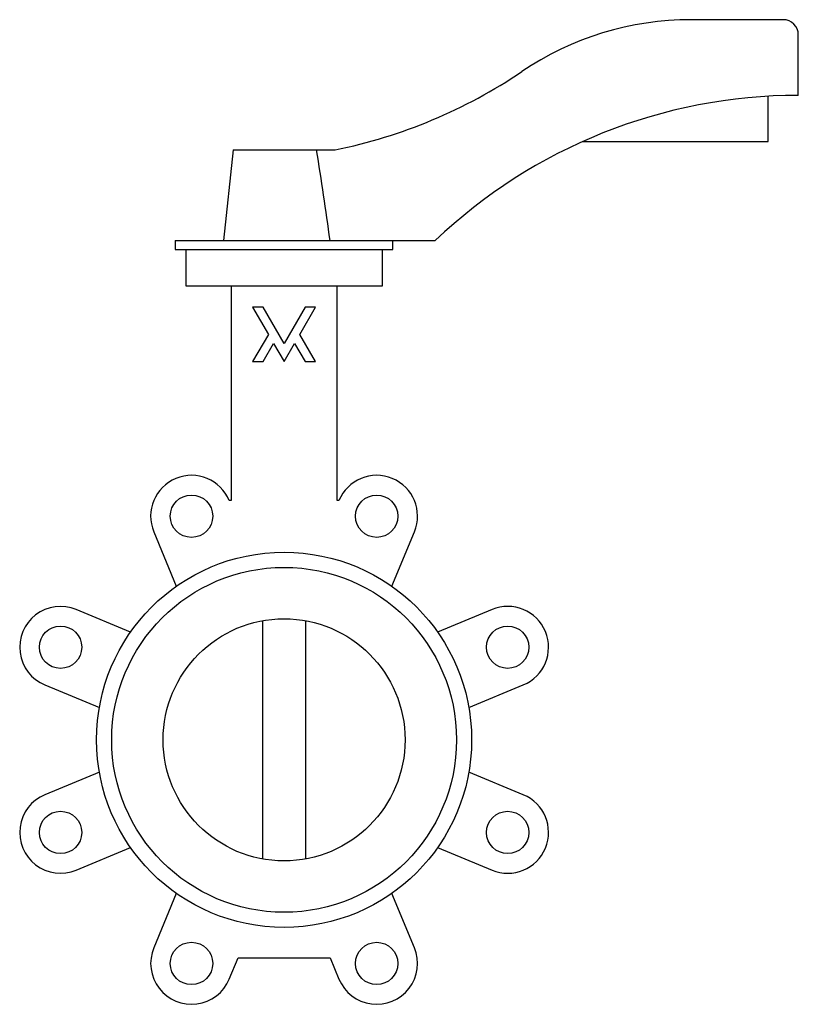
# Model space of a CAD drawing. Header units: millimetres. Extents: x -87 to 170, y -87 to 238.
import ezdxf

# ---------------------------------------------------------------- set-up
doc = ezdxf.new("R2010")
doc.units = ezdxf.units.MM

msp = doc.modelspace()

# ---------------------------------------------------------------- linework, layer by layer
at = {"color": 7, "linetype": 'Continuous', "lineweight": 25}
for p, q in [((165, 238), (134.59, 238)), ((170, 213), (170, 233)), ((160, 197.71), (160, 212.71)), ((98.68, 197.71), (160, 197.71)), ((-16.85, 195), (-20, 165)), ((-16.85, 195), (16.85, 195)), ((-36, 165), (-36, 162)), ((-36, 165), (50, 165)), ((36, 162), (36, 165)), ((-36, 162), (36, 162)), ((-32.5, 162), (-32.5, 150)), ((32.5, 150), (32.5, 162)), ((-32.5, 150), (32.5, 150)), ((-17.5, 150), (-17.5, 79.08)), ((17.5, 79.08), (17.5, 150)), ((-6.93, 143), (-10.39, 143)), ((-10.39, 143), (-5.2, 134)), ((0, 131), (-6.93, 143)), ((6.93, 143), (0, 131)), ((5.2, 134), (10.39, 143)), ((10.39, 143), (6.93, 143)), ((-5.2, 134), (-10.39, 125)), ((10.39, 125), (5.2, 134)), ((-6.93, 125), (-3.46, 131)), ((-3.46, 131), (0, 125)), ((0, 125), (3.46, 131)), ((3.46, 131), (6.93, 125)), ((-10.39, 125), (-6.93, 125)), ((6.93, 125), (10.39, 125)), ((-17.5, 79.08), (-18.14, 79.08)), ((18.14, 79.08), (17.5, 79.08)), ((-43.09, 68.74), (-35.63, 50.74)), ((35.63, 50.74), (43.09, 68.74)), ((-50.74, 35.63), (-68.74, 43.09)), ((68.74, 43.09), (50.74, 35.63)), ((-7.07, -39.37), (-7.07, 39.37)), ((7.07, 39.37), (7.07, -39.37)), ((-79.08, 18.14), (-61.07, 10.68)), ((61.07, 10.68), (79.08, 18.14)), ((-61.07, -10.68), (-79.08, -18.14)), ((79.08, -18.14), (61.07, -10.68)), ((-68.74, -43.09), (-50.74, -35.63)), ((50.74, -35.63), (68.74, -43.09)), ((-35.63, -50.74), (-43.09, -68.74)), ((43.09, -68.74), (35.63, -50.74)), ((-18.14, -79.08), (-15.21, -72)), ((-15.21, -72), (15.21, -72)), ((15.21, -72), (18.14, -79.08))]:
    msp.add_line(p, q, dxfattribs=at)
for centre, radius in [((-30.61, 73.91), 7), ((30.61, 73.91), 7), ((0, 0), 62), ((0, 0), 57), ((0, 0), 40), ((-73.91, 30.61), 7), ((73.91, 30.61), 7), ((-73.91, -30.61), 7), ((73.91, -30.61), 7), ((-30.61, -73.91), 7), ((30.61, -73.91), 7)]:
    msp.add_circle(centre, radius, dxfattribs=at)
for centre, radius, start, end in [((134.59, 138), 100, 90, 124.0652), ((165, 233), 5, 0, 90), ((-16.65, 361.67), 170, 281.3624, 304.0652), ((170, 39), 174, 90, 133.6028), ((-30.61, 73.91), 13.5, 22.5, 202.5), ((30.61, 73.91), 13.5, 337.5, 157.5), ((-73.91, 30.61), 13.5, 67.5, 247.5), ((73.91, 30.61), 13.5, 292.5, 112.5), ((-73.91, -30.61), 13.5, 112.5, 292.5), ((73.91, -30.61), 13.5, 247.5, 67.5), ((-30.61, -73.91), 13.5, 157.5, 337.5), ((30.61, -73.91), 13.5, 202.5, 22.5)]:
    msp.add_arc(centre, radius, start, end, dxfattribs=at)
msp.add_open_spline([(15.2, 165), (14.51, 170.01), (13.79, 175.01), (12.31, 185.02), (11.54, 190.01), (10.72, 195)], degree=3, knots=[0, 0, 0, 0, 0.5, 0.5, 1, 1, 1, 1], dxfattribs=at)

doc.saveas('drawing.dxf')
